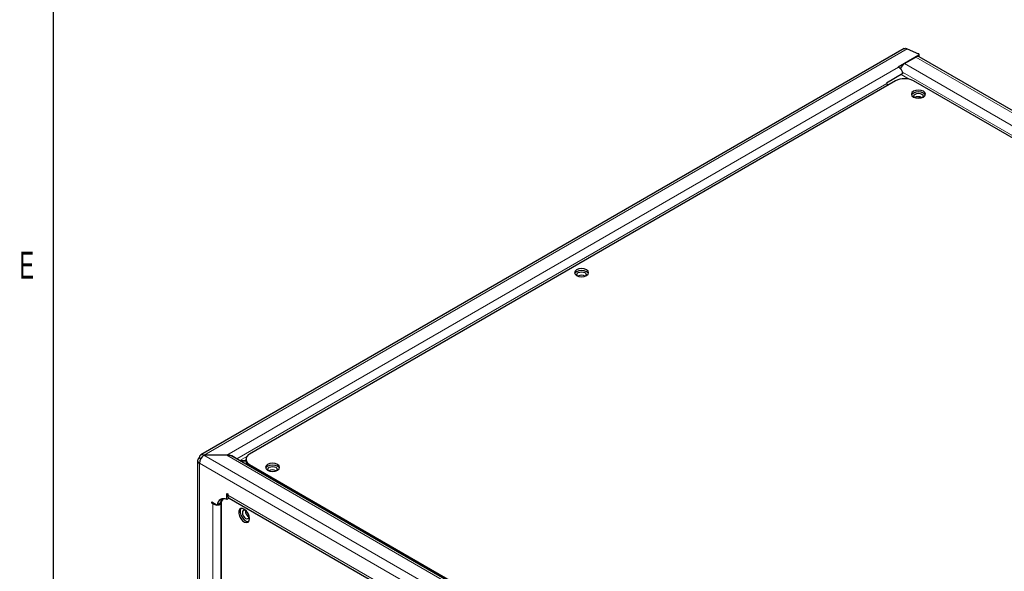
# Model space of a CAD drawing. Header units: millimetres. Extents: x 1 to 419, y 2 to 295.
# Tile 6 of 50: x 4 to 63, y 60 to 93. Entities that reach past the tile are written whole.
import ezdxf

# ---------------------------------------------------------------- set-up
doc = ezdxf.new("R2010")
doc.units = ezdxf.units.MM
doc.styles.add('SLDTEXTSTYLE0', font='TXT', dxfattribs={"width": 0.605})

msp = doc.modelspace()

# ---------------------------------------------------------------- linework, layer by layer
at = {"color": 7, "linetype": 'Continuous', "lineweight": 25}
for p, q in [((6.5, 7.5), (6.5, 289.5)), ((56.7782, 91.0768), (15.1988, 67.0735)), ((56.9698, 91.0578), (57.6325, 90.7695)), ((56.4262, 89.9956), (57.6413, 90.697)), ((56.8036, 90.1862), (57.4751, 90.5739)), ((57.6657, 90.5935), (57.6657, 90.7311)), ((103.5729, 64.0918), (57.6667, 90.5929)), ((56.4495, 89.9821), (56.4262, 89.9956)), ((56.273, 89.164), (18.0892, 67.1209)), ((56.7126, 89.5928), (55.7462, 89.0349)), ((101.41, 63.7192), (57.3337, 89.164)), ((55.8252, 88.9054), (55.7806, 88.9311)), ((57.7182, 88.2162), (57.7009, 88.1989)), ((57.7182, 88.2162), (57.7201, 88.2182)), ((15.3738, 67.0636), (15.3738, 67.0443)), ((16.7335, 67.0545), (15.3905, 67.0545)), ((16.7501, 67.0641), (15.4071, 67.0641)), ((62.6959, 40.6506), (17.1168, 66.9629)), ((15.0071, 66.7415), (15.0071, 39.7412)), ((15.1194, 66.898), (15.1988, 66.8522)), ((17.8696, 66.7155), (17.5452, 66.7155)), ((17.8696, 66.7059), (17.5619, 66.7059)), ((17.8696, 66.8148), (17.8696, 66.7059)), ((18.0892, 66.5086), (62.1656, 41.0639)), ((19.639, 66.1378), (19.6552, 66.1276)), ((16.731, 64.803), (16.7929, 64.7673)), ((16.731, 64.4331), (16.731, 64.803)), ((16.7929, 64.7673), (16.7929, 64.6958)), ((15.8569, 64.2982), (16.1773, 64.1133)), ((15.8569, 64.2268), (15.8569, 64.2982)), ((15.9188, 64.2625), (15.8569, 64.2268)), ((15.9188, 64.1911), (15.8569, 64.2268)), ((16.354, 64.2154), (16.1773, 64.1133)), ((16.4041, 64.1634), (16.3815, 64.1559)), ((16.4039, 64.1422), (16.4039, 41.0069)), ((16.8772, 64.5175), (16.731, 64.4331)), ((16.8723, 64.5203), (60.8132, 39.1538))]:
    msp.add_line(p, q, dxfattribs=at)
at = {"color": 8, "linetype": 'Continuous', "lineweight": 18}
for p, q in [((15.4071, 67.0641), (56.9698, 91.0578)), ((57.4751, 90.5739), (103.437, 64.0406)), ((57.6413, 90.6041), (57.6413, 90.697)), ((56.4495, 89.9821), (16.7501, 67.0641)), ((102.1626, 63.4342), (56.6852, 89.6877)), ((102.7655, 63.653), (56.8036, 90.1862)), ((57.087, 89.2586), (56.6104, 89.5337)), ((55.7501, 89.0115), (17.3367, 66.8359)), ((57.697, 88.2223), (57.697, 88.1949)), ((57.8057, 88.1639), (57.7009, 88.1989)), ((57.7182, 88.2162), (57.8204, 88.1822)), ((62.6959, 39.7457), (15.3905, 67.0545)), ((16.7335, 67.0545), (62.6959, 40.521)), ((17.9253, 66.9785), (17.5075, 66.7373)), ((15.1194, 66.585), (62.4248, 39.2762)), ((15.1194, 39.5848), (15.1194, 66.585)), ((18.0892, 66.5086), (18.0892, 66.4015)), ((16.7929, 64.6958), (60.7514, 39.3191)), ((15.9807, 64.2268), (15.9188, 64.1911)), ((15.9188, 41.0557), (15.9188, 64.1911)), ((16.3338, 64.2037), (16.3815, 64.1559)), ((16.4045, 64.1731), (16.3548, 64.2228)), ((16.3815, 41.0206), (16.3815, 64.1559))]:
    msp.add_line(p, q, dxfattribs=at)
at = {"color": 7, "linetype": 'Continuous', "lineweight": 25, "flags": 128}
for points in [[(57.6413, 90.697), (57.6525, 90.705), (57.6604, 90.7142), (57.6648, 90.7242), (57.6655, 90.7344), (57.6624, 90.7445), (57.6556, 90.754), (57.6455, 90.7625), (57.6325, 90.7695)], [(57.3337, 88.2115), (57.4689, 88.1593), (57.6283, 88.141), (57.7878, 88.1593), (57.9229, 88.2115), (58.0133, 88.2895), (58.045, 88.3816), (58.0133, 88.4736), (57.9229, 88.5516), (57.7878, 88.6038), (57.6283, 88.6221), (57.4689, 88.6038), (57.3337, 88.5516), (57.2434, 88.4736), (57.2116, 88.3816), (57.2434, 88.2895), (57.3337, 88.2115)], [(58.0342, 88.3271), (58.0133, 88.3647), (57.9229, 88.4428), (57.7878, 88.4949), (57.6283, 88.5132), (57.4689, 88.4949), (57.3337, 88.4428), (57.2434, 88.3647), (57.2224, 88.3271)], [(57.4087, 88.1772), (57.3742, 88.2119), (57.3533, 88.2727), (57.3742, 88.3334), (57.4338, 88.3849), (57.5231, 88.4194), (57.6283, 88.4314), (57.7335, 88.4194), (57.8228, 88.3849), (57.8824, 88.3334), (57.9033, 88.2727), (57.8824, 88.2119), (57.8479, 88.1772)], [(57.7009, 88.1989), (57.6741, 88.1662), (57.6609, 88.1418)], [(37.4168, 77.6662), (37.552, 77.6141), (37.7115, 77.5958), (37.8709, 77.6141), (38.0061, 77.6662), (38.0964, 77.7442), (38.1281, 77.8363), (38.0964, 77.9283), (38.0061, 78.0064), (37.8709, 78.0585), (37.7115, 78.0768), (37.552, 78.0585), (37.4168, 78.0064), (37.3265, 77.9283), (37.2948, 77.8363), (37.3265, 77.7442), (37.4168, 77.6662)], [(38.1173, 77.7819), (38.0964, 77.8195), (38.0061, 77.8975), (37.8709, 77.9496), (37.7115, 77.968), (37.552, 77.9496), (37.4168, 77.8975), (37.3265, 77.8195), (37.3056, 77.7819)], [(37.4918, 77.6319), (37.4574, 77.6667), (37.4365, 77.7274), (37.4574, 77.7882), (37.517, 77.8397)], [(37.517, 77.8397), (37.6062, 77.8741), (37.7115, 77.8862), (37.8167, 77.8741), (37.9059, 77.8397), (37.9655, 77.7882), (37.9865, 77.7274), (37.9655, 77.6667), (37.9311, 77.6319)], [(19.1499, 66.1685), (19.2851, 66.1163), (19.4445, 66.098), (19.604, 66.1163), (19.7392, 66.1685), (19.8295, 66.2465), (19.8612, 66.3385), (19.8295, 66.4306), (19.7392, 66.5086), (19.604, 66.5608), (19.4445, 66.5791), (19.2851, 66.5608), (19.1499, 66.5086), (19.0596, 66.4306), (19.0279, 66.3385), (19.0596, 66.2465), (19.1499, 66.1685)], [(19.8504, 66.2841), (19.8295, 66.3217), (19.7392, 66.3998), (19.604, 66.4519), (19.4445, 66.4702), (19.2851, 66.4519), (19.1499, 66.3998), (19.0596, 66.3217), (19.0387, 66.2841)], [(19.2249, 66.1341), (19.1905, 66.1689), (19.1695, 66.2297), (19.1905, 66.2904), (19.2501, 66.3419), (19.3393, 66.3763), (19.4445, 66.3884), (19.5498, 66.3763), (19.639, 66.3419)], [(19.639, 66.3419), (19.6986, 66.2904), (19.7195, 66.2297), (19.6986, 66.1689), (19.6642, 66.1341)], [(16.4273, 64.3186), (16.4035, 64.3163), (16.3702, 64.3116)], [(18.0832, 63.3088), (18.0613, 63.4567), (17.9986, 63.6098), (17.9036, 63.7476), (17.789, 63.8513), (17.6704, 63.9071), (17.5638, 63.9073), (17.4836, 63.852), (17.4406, 63.7486), (17.4406, 63.6111), (17.4836, 63.458), (17.5638, 63.31), (17.6704, 63.1872), (17.789, 63.106), (17.9036, 63.0775), (17.9986, 63.1055), (18.0613, 63.1863), (18.0832, 63.3088)], [(17.582, 63.9116), (17.5779, 63.9064), (17.5348, 63.803), (17.5348, 63.6655), (17.5779, 63.5124), (17.6581, 63.3645), (17.7647, 63.2416), (17.8833, 63.1604), (17.9979, 63.132), (18.0305, 63.1347)], [(17.9432, 63.6977), (17.9278, 63.7149), (17.8534, 63.7749), (17.779, 63.8008), (17.7159, 63.7885), (17.6738, 63.74), (17.659, 63.6626)], [(17.659, 63.6626), (17.6738, 63.5681), (17.7159, 63.471), (17.779, 63.3859), (17.8534, 63.3258), (17.9278, 63.2999), (17.9909, 63.3122), (18.0331, 63.3607), (18.0479, 63.4381), (18.0331, 63.5326), (18.0259, 63.5544)]]:
    msp.add_lwpolyline(points, dxfattribs=at)
at = {"color": 7, "linetype": 'Continuous', "lineweight": 25}
for centre, radius, start, end in [((57.5874, 90.4171), 0.1928, 65.692881, 125.617577), ((56.1229, 89.4779), 0.6007, 11.019043, 57.065746), ((57.1308, 89.6826), 0.6005, 123.013288, 160.290208), ((56.8033, 88.1404), 1.1528, 62.609672, 117.390328), ((55.2779, 88.9451), 0.4768, 8.006956, 10.855233), ((55.9635, 89.0461), 0.2162, 189.195803, 224.083553), ((57.6282, 87.8375), 0.3942, 57.676425, 121.700347), ((37.7115, 77.2934), 0.3931, 57.605168, 122.394832), ((15.2819, 66.9266), 0.165, 56.145273, 189.967098), ((15.7079, 66.5583), 0.5891, 122.605478, 177.394522), ((18.2054, 66.8148), 0.3275, 110.783421, 249.216579), ((15.1788, 66.7415), 0.1674, 110.783421, 249.216579), ((18.2284, 66.7375), 0.3602, 185.033786, 239.697765), ((19.4453, 65.7801), 0.4068, 61.568061, 121.313494), ((16.9866, 64.6778), 0.1945, 174.669013, 234.018806), ((16.1762, 64.6741), 0.5473, 241.951251, 267.583072), ((16.5398, 64.1248), 0.3627, 58.189744, 181.821007), ((16.1929, 64.7422), 0.6159, 270.647834, 287.838977), ((16.8197, 64.1919), 0.4662, 141.893486, 177.120621), ((16.8494, 64.1781), 0.447, 136.614999, 184.607005), ((18.2292, 63.7673), 0.3931, 177.589602, 242.405021)]:
    msp.add_arc(centre, radius, start, end, dxfattribs=at)
for centre, start_param, end_param in [((15.4071, 66.7511), 1.5707963, 1.6323227), ((16.7335, 66.7415), 0.7854794, 1.5707963), ((16.7501, 66.7511), 0.4895286, 1.5707963)]:
    msp.add_ellipse(centre, major_axis=(0.5421, 0), ratio=0.5773815, start_param=start_param, end_param=end_param, dxfattribs=at)
msp.add_open_spline([(56.7715, 91.0729), (56.8006, 91.0837), (56.8588, 91.1052), (56.9328, 91.0736), (56.9698, 91.0578)], degree=3, knots=[0, 0, 0, 0, 0.49994893, 1, 1, 1, 1], dxfattribs=at)

# ---------------------------------------------------------------- texts
at = {"color": 7, "linetype": 'Continuous', "lineweight": 0, "insert": (4.9138, 79.0781), "char_height": 1.5875, "attachment_point": 2, "style": 'SLDTEXTSTYLE0'}
msp.add_mtext('E', dxfattribs=at)

doc.saveas('drawing.dxf')
